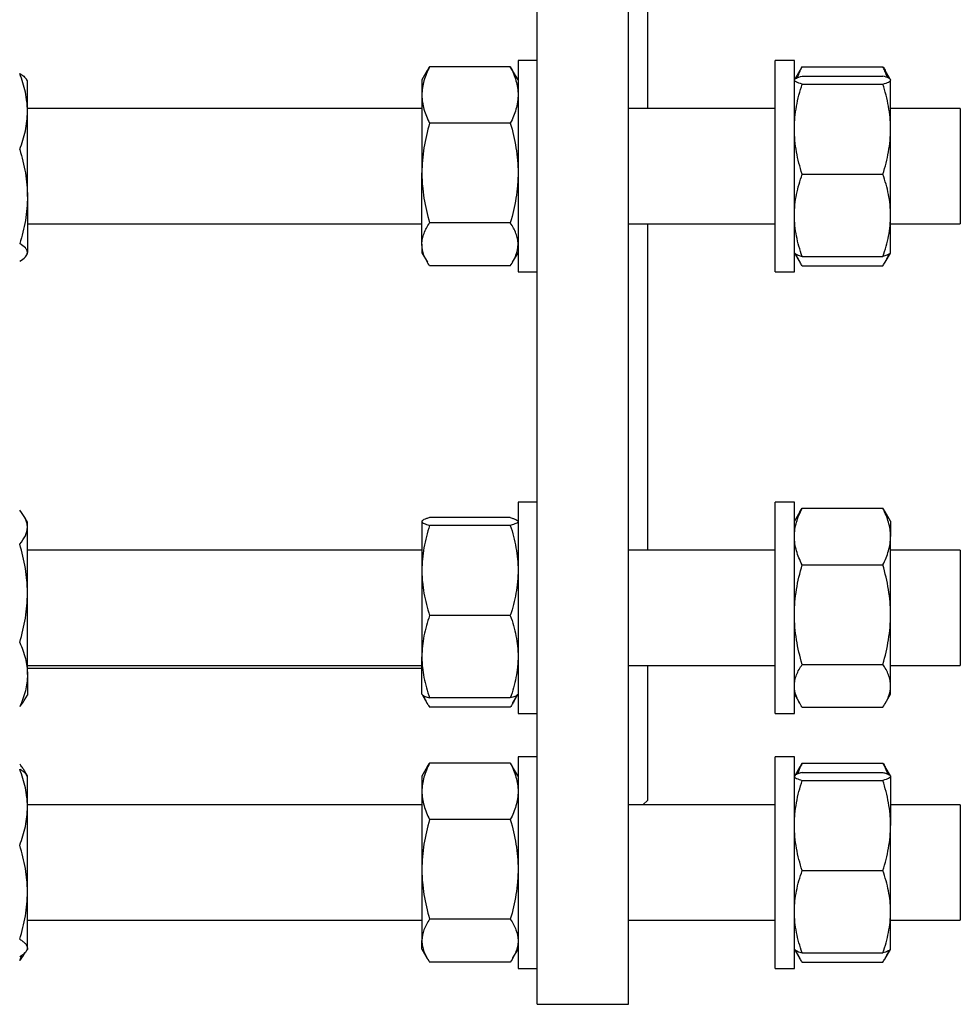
# Model space of a CAD drawing. Header units: millimetres. Extents: x 22 to 961, y 41 to 981.
# Tile 7 of 9: x 765 to 961, y 510 to 715. Entities that reach past the tile are written whole.
import ezdxf

# ---------------------------------------------------------------- set-up
doc = ezdxf.new("R2010")
doc.units = ezdxf.units.MM

msp = doc.modelspace()

# ---------------------------------------------------------------- linework, layer by layer
at = {"color": 7, "linetype": 'Continuous', "lineweight": 25}
for p, q in [((872.66, 510.22), (872.66, 737.72)), ((891.66, 510.22), (891.66, 737.72)), ((895.66, 696.66), (895.66, 737.72)), ((849.79, 704.61), (850.27, 705.39)), ((867.05, 705.39), (850.27, 705.39)), ((867.53, 704.61), (867.05, 705.39)), ((872.66, 706.66), (868.66, 706.66)), ((868.66, 706.66), (868.66, 664.3)), ((926.16, 706.66), (922.16, 706.66)), ((922.16, 688.87), (922.16, 706.66)), ((926.16, 688.87), (926.16, 706.66)), ((927.77, 705.38), (944.55, 705.38)), ((849.78, 704.62), (848.66, 702.66)), ((868.66, 702.66), (867.53, 704.62)), ((927.28, 704.6), (926.22, 702.76)), ((927.77, 703.43), (944.55, 703.43)), ((946.1, 702.76), (945.04, 704.6)), ((766.6, 702.43), (766.43, 702.73)), ((766.6, 696.06), (766.6, 702.43)), ((848.66, 702.66), (848.66, 699.51)), ((926.19, 702.73), (926.16, 702.66)), ((927.77, 701.78), (944.55, 701.78)), ((946.16, 702.66), (946.12, 702.73)), ((946.16, 702.66), (946.16, 702.61)), ((946.16, 692.4), (946.16, 702.61)), ((848.66, 699.51), (848.66, 683.27)), ((848.66, 696.66), (766.6, 696.66)), ((766.6, 678.34), (766.6, 696.06)), ((922.16, 696.66), (891.66, 696.66)), ((960.66, 696.66), (946.16, 696.66)), ((960.66, 696.66), (960.66, 672.66)), ((867.05, 693.63), (850.27, 693.63)), ((946.16, 674.46), (946.16, 692.4)), ((922.16, 662.66), (922.16, 688.87)), ((926.16, 662.66), (926.16, 688.87)), ((848.66, 668.42), (848.66, 683.27)), ((927.77, 683.01), (944.55, 683.01)), ((766.6, 678.34), (766.6, 666.72)), ((946.16, 666.66), (946.16, 674.46)), ((766.6, 672.66), (848.66, 672.66)), ((867.05, 672.91), (850.27, 672.91)), ((891.66, 672.66), (922.16, 672.66)), ((895.66, 604.77), (895.66, 672.66)), ((946.16, 672.66), (960.66, 672.66)), ((848.66, 668.42), (848.66, 666.66)), ((766.43, 666.14), (766.6, 666.43)), ((766.6, 666.43), (766.6, 666.72)), ((848.66, 666.66), (849.79, 664.71)), ((867.53, 664.71), (868.66, 666.66)), ((926.16, 666.66), (926.19, 666.6)), ((926.19, 666.6), (927.28, 664.73)), ((945.04, 664.73), (946.12, 666.6)), ((946.12, 666.6), (946.16, 666.66)), ((868.66, 664.3), (868.66, 662.66)), ((927.77, 665.9), (944.55, 665.9)), ((867.05, 663.94), (850.27, 663.94)), ((868.66, 662.66), (872.66, 662.66)), ((922.16, 662.66), (926.16, 662.66)), ((927.77, 663.95), (944.55, 663.95)), ((872.66, 614.77), (868.66, 614.77)), ((868.66, 614.77), (868.66, 570.77)), ((926.16, 614.77), (922.16, 614.77)), ((922.16, 585.61), (922.16, 614.77)), ((926.16, 585.61), (926.16, 614.77)), ((927.28, 612.7), (927.77, 613.48)), ((927.77, 613.48), (944.55, 613.48)), ((945.04, 612.7), (944.55, 613.48)), ((766.6, 610.6), (765.94, 611.73)), ((848.69, 610.83), (848.66, 610.77)), ((848.66, 610.77), (848.66, 610.71)), ((867.05, 611.52), (850.27, 611.52)), ((868.66, 610.77), (868.62, 610.83)), ((927.28, 612.7), (926.16, 610.77)), ((946.16, 610.77), (945.04, 612.7)), ((946.16, 610.77), (946.16, 607.59)), ((766.6, 609.53), (766.6, 610.6)), ((766.6, 595.79), (766.6, 609.53)), ((848.66, 610.71), (848.66, 600.53)), ((867.05, 609.9), (850.27, 609.9)), ((946.16, 591.34), (946.16, 607.59)), ((848.66, 604.77), (766.6, 604.77)), ((922.16, 604.77), (891.66, 604.77)), ((960.66, 604.77), (946.16, 604.77)), ((960.66, 604.77), (960.66, 580.77)), ((848.66, 600.53), (848.66, 582.58)), ((927.77, 601.7), (944.55, 601.7)), ((766.6, 578.85), (766.6, 595.79)), ((867.05, 591.15), (850.27, 591.15)), ((946.16, 576.51), (946.16, 591.34)), ((922.16, 570.77), (922.16, 585.61)), ((926.16, 570.77), (926.16, 585.61)), ((848.66, 574.77), (848.66, 582.58)), ((766.6, 580.77), (848.66, 580.77)), ((766.6, 580.22), (848.66, 580.22)), ((891.66, 580.77), (922.16, 580.77)), ((895.66, 552.72), (895.66, 580.77)), ((927.77, 580.98), (944.55, 580.98)), ((946.16, 580.77), (960.66, 580.77)), ((766.6, 578.85), (766.6, 574.6)), ((946.16, 574.77), (946.16, 576.51)), ((765.94, 573.46), (766.6, 574.6)), ((848.66, 574.77), (848.69, 574.71)), ((848.69, 574.71), (849.78, 572.81)), ((867.05, 574.01), (850.27, 574.01)), ((867.53, 572.81), (868.63, 574.71)), ((868.63, 574.71), (868.66, 574.77)), ((926.16, 574.77), (927.28, 572.83)), ((945.04, 572.83), (946.16, 574.77)), ((867.05, 572.04), (850.27, 572.04)), ((927.77, 572.05), (944.55, 572.05)), ((868.66, 570.77), (872.66, 570.77)), ((922.16, 570.77), (926.16, 570.77)), ((872.66, 561.71), (868.66, 561.71)), ((868.66, 561.71), (868.66, 517.71)), ((926.16, 561.71), (922.16, 561.71)), ((922.16, 523.11), (922.16, 561.71)), ((926.16, 523.11), (926.16, 561.71)), ((849.78, 559.66), (848.66, 557.71)), ((867.05, 560.43), (850.27, 560.43)), ((868.66, 557.71), (867.53, 559.66)), ((927.28, 559.64), (926.21, 557.79)), ((927.77, 560.43), (944.55, 560.43)), ((946.11, 557.79), (945.04, 559.64)), ((766.6, 557.77), (765.94, 558.9)), ((766.6, 557.65), (766.42, 557.94)), ((766.6, 557.65), (766.6, 557.77)), ((766.6, 551.27), (766.6, 557.65)), ((848.66, 557.71), (848.66, 554.55)), ((926.19, 557.77), (926.16, 557.71)), ((927.77, 558.48), (944.55, 558.48)), ((946.16, 557.71), (946.12, 557.77)), ((946.16, 557.65), (946.16, 557.71)), ((946.16, 557.65), (946.16, 547.44)), ((927.77, 556.83), (944.55, 556.83)), ((848.66, 554.55), (848.66, 538.31)), ((848.66, 551.71), (766.6, 551.71)), ((922.16, 551.71), (891.66, 551.71)), ((894.64, 551.71), (895.66, 552.72)), ((960.66, 551.71), (946.16, 551.71)), ((960.66, 551.71), (960.66, 550.2)), ((766.6, 533.55), (766.6, 551.27)), ((960.66, 550.2), (960.66, 527.71)), ((867.05, 548.67), (850.27, 548.67)), ((946.16, 529.5), (946.16, 547.44)), ((848.66, 538.31), (848.66, 523.47)), ((927.77, 538.06), (944.55, 538.06)), ((766.6, 521.93), (766.6, 533.55)), ((946.16, 521.71), (946.16, 529.5)), ((766.6, 527.71), (848.66, 527.71)), ((867.05, 527.95), (850.27, 527.95)), ((891.66, 527.71), (922.16, 527.71)), ((946.16, 527.71), (960.66, 527.71)), ((848.66, 521.71), (848.66, 523.47)), ((922.16, 517.71), (922.16, 523.11)), ((926.16, 517.71), (926.16, 523.11)), ((765.94, 520.64), (766.15, 521.01)), ((766.43, 521.35), (766.6, 521.65)), ((766.6, 521.93), (766.6, 521.65)), ((848.66, 521.71), (849.78, 519.76)), ((867.53, 519.76), (868.66, 521.71)), ((926.16, 521.71), (926.19, 521.65)), ((926.19, 521.65), (927.28, 519.77)), ((927.77, 520.94), (944.55, 520.94)), ((945.04, 519.77), (946.12, 521.65)), ((946.12, 521.65), (946.16, 521.71)), ((764.99, 519.31), (765.44, 520.39)), ((867.05, 518.99), (850.27, 518.99)), ((927.77, 518.99), (944.55, 518.99)), ((868.66, 517.71), (872.66, 517.71)), ((922.16, 517.71), (926.16, 517.71)), ((872.66, 510.22), (891.66, 510.22))]:
    msp.add_line(p, q, dxfattribs=at)
for points, knots in [([(850.27, 705.39), (849.77, 704.42), (849.37, 703.46), (848.81, 701.5), (848.66, 700.51), (848.66, 699.51)], [0, 0, 0, 0, 0.5, 0.5, 1, 1, 1, 1]), ([(867.05, 705.39), (867.54, 704.42), (867.95, 703.46), (868.5, 701.5), (868.66, 700.51), (868.66, 699.51)], [0, 0, 0, 0, 0.5, 0.5, 1, 1, 1, 1]), ([(926.8, 703.11), (926.85, 703.27), (927, 703.72), (927.32, 704.48), (927.62, 705.08), (927.77, 705.38)], [0, 0, 0, 0, 0.19818, 0.599141, 1, 1, 1, 1]), ([(927.77, 705.38), (927.6, 705.14), (927.43, 704.88), (927.29, 704.62), (927.28, 704.6)], [0, 0, 0, 0, 0.921423, 1, 1, 1, 1]), ([(945.51, 703.11), (945.46, 703.27), (945.31, 703.72), (944.99, 704.48), (944.7, 705.08), (944.55, 705.38)], [0, 0, 0, 0, 0.19818, 0.599141, 1, 1, 1, 1]), ([(944.55, 705.38), (944.71, 705.14), (944.89, 704.88), (945.03, 704.62), (945.04, 704.6)], [0, 0, 0, 0, 0.921423, 1, 1, 1, 1]), ([(766.6, 696.06), (766.6, 696.39), (766.59, 696.73), (766.55, 697.4), (766.52, 697.74), (766.41, 698.74), (766.3, 699.41), (765.88, 701.39), (765.48, 702.7), (764.99, 703.99)], [0, 0, 0, 0, 0.125, 0.125, 0.25, 0.25, 0.5, 0.5, 1, 1, 1, 1]), ([(764.99, 703.99), (765.14, 703.89), (765.46, 703.69), (765.85, 703.39), (766.17, 703.09), (766.36, 702.86), (766.41, 702.74), (766.42, 702.72)], [0, 0, 0, 0, 0.238547, 0.477162, 0.715652, 0.958646, 1, 1, 1, 1]), ([(926.16, 702.61), (926.16, 702.64), (926.17, 702.68), (926.2, 702.75), (926.23, 702.78), (926.34, 702.89), (926.45, 702.96), (926.87, 703.16), (927.28, 703.3), (927.77, 703.43)], [0, 0, 0, 0, 0.125, 0.125, 0.25, 0.25, 0.5, 0.5, 1, 1, 1, 1]), ([(946.16, 702.61), (946.16, 702.64), (946.15, 702.68), (946.11, 702.75), (946.08, 702.78), (945.97, 702.89), (945.86, 702.96), (945.44, 703.16), (945.04, 703.3), (944.55, 703.43)], [0, 0, 0, 0, 0.125, 0.125, 0.25, 0.25, 0.5, 0.5, 1, 1, 1, 1]), ([(927.77, 701.78), (927.27, 701.92), (926.87, 702.05), (926.31, 702.33), (926.16, 702.47), (926.16, 702.61)], [0, 0, 0, 0, 0.5, 0.5, 1, 1, 1, 1]), ([(926.16, 692.4), (926.16, 692.8), (926.17, 693.2), (926.2, 693.99), (926.23, 694.39), (926.34, 695.58), (926.45, 696.36), (926.87, 698.71), (927.28, 700.25), (927.77, 701.78)], [0, 0, 0, 0, 0.125, 0.125, 0.25, 0.25, 0.5, 0.5, 1, 1, 1, 1]), ([(944.55, 701.78), (945.04, 701.92), (945.45, 702.05), (946, 702.33), (946.16, 702.47), (946.16, 702.61)], [0, 0, 0, 0, 0.5, 0.5, 1, 1, 1, 1]), ([(946.16, 692.4), (946.16, 692.8), (946.15, 693.2), (946.11, 693.99), (946.08, 694.39), (945.97, 695.58), (945.86, 696.36), (945.44, 698.71), (945.04, 700.25), (944.55, 701.78)], [0, 0, 0, 0, 0.125, 0.125, 0.25, 0.25, 0.5, 0.5, 1, 1, 1, 1]), ([(848.66, 699.51), (848.66, 699.26), (848.67, 699.01), (848.7, 698.51), (848.73, 698.26), (848.84, 697.51), (848.95, 697.02), (849.37, 695.55), (849.78, 694.59), (850.27, 693.63)], [0, 0, 0, 0, 0.125, 0.125, 0.25, 0.25, 0.5, 0.5, 1, 1, 1, 1]), ([(868.66, 699.51), (868.66, 699.26), (868.65, 699.01), (868.61, 698.51), (868.58, 698.26), (868.47, 697.51), (868.36, 697.02), (867.94, 695.55), (867.54, 694.59), (867.05, 693.63)], [0, 0, 0, 0, 0.125, 0.125, 0.25, 0.25, 0.5, 0.5, 1, 1, 1, 1]), ([(764.99, 688.12), (765.48, 689.42), (765.88, 690.72), (766.44, 693.37), (766.6, 694.7), (766.6, 696.06)], [0, 0, 0, 0, 0.5, 0.5, 1, 1, 1, 1]), ([(850.27, 693.63), (849.77, 691.93), (849.37, 690.22), (848.81, 686.77), (848.66, 685.03), (848.66, 683.27)], [0, 0, 0, 0, 0.5, 0.5, 1, 1, 1, 1]), ([(867.05, 693.63), (867.54, 691.93), (867.95, 690.22), (868.5, 686.77), (868.66, 685.03), (868.66, 683.27)], [0, 0, 0, 0, 0.5, 0.5, 1, 1, 1, 1]), ([(927.77, 683.01), (927.27, 684.55), (926.87, 686.1), (926.31, 689.22), (926.16, 690.8), (926.16, 692.4)], [0, 0, 0, 0, 0.5, 0.5, 1, 1, 1, 1]), ([(944.55, 683.01), (945.04, 684.55), (945.45, 686.1), (946, 689.22), (946.16, 690.8), (946.16, 692.4)], [0, 0, 0, 0, 0.5, 0.5, 1, 1, 1, 1]), ([(764.99, 688.12), (765.23, 687.32), (765.46, 686.52), (765.85, 684.9), (766.03, 684.08), (766.44, 681.64), (766.6, 679.99), (766.6, 678.34)], [0, 0, 0, 0, 0.25, 0.25, 0.5, 0.5, 1, 1, 1, 1]), ([(848.66, 683.27), (848.66, 682.83), (848.67, 682.38), (848.7, 681.51), (848.73, 681.07), (848.84, 679.76), (848.95, 678.89), (849.37, 676.3), (849.78, 674.6), (850.27, 672.91)], [0, 0, 0, 0, 0.125, 0.125, 0.25, 0.25, 0.5, 0.5, 1, 1, 1, 1]), ([(868.66, 683.27), (868.66, 682.83), (868.65, 682.38), (868.61, 681.51), (868.58, 681.07), (868.47, 679.76), (868.36, 678.89), (867.94, 676.3), (867.54, 674.6), (867.05, 672.91)], [0, 0, 0, 0, 0.125, 0.125, 0.25, 0.25, 0.5, 0.5, 1, 1, 1, 1]), ([(926.16, 674.46), (926.16, 675.18), (926.2, 675.91), (926.34, 677.36), (926.45, 678.09), (926.88, 680.23), (927.28, 681.63), (927.77, 683.01)], [0, 0, 0, 0, 0.25, 0.25, 0.5, 0.5, 1, 1, 1, 1]), ([(946.16, 674.46), (946.16, 675.18), (946.12, 675.91), (945.97, 677.36), (945.86, 678.09), (945.44, 680.23), (945.04, 681.63), (944.55, 683.01)], [0, 0, 0, 0, 0.25, 0.25, 0.5, 0.5, 1, 1, 1, 1]), ([(766.6, 678.34), (766.6, 677.51), (766.56, 676.68), (766.41, 675.02), (766.3, 674.19), (765.88, 671.74), (765.47, 670.14), (764.99, 668.56)], [0, 0, 0, 0, 0.25, 0.25, 0.5, 0.5, 1, 1, 1, 1]), ([(927.77, 665.9), (927.52, 666.59), (927.3, 667.3), (926.9, 668.72), (926.73, 669.43), (926.31, 671.57), (926.16, 673.01), (926.16, 674.46)], [0, 0, 0, 0, 0.25, 0.25, 0.5, 0.5, 1, 1, 1, 1]), ([(944.55, 665.9), (944.79, 666.59), (945.02, 667.3), (945.42, 668.72), (945.59, 669.43), (946.01, 671.57), (946.16, 673.01), (946.16, 674.46)], [0, 0, 0, 0, 0.25, 0.25, 0.5, 0.5, 1, 1, 1, 1]), ([(848.66, 668.42), (848.66, 668.8), (848.7, 669.18), (848.84, 669.95), (848.95, 670.32), (849.38, 671.45), (849.78, 672.18), (850.27, 672.91)], [0, 0, 0, 0, 0.25, 0.25, 0.5, 0.5, 1, 1, 1, 1]), ([(868.66, 668.42), (868.66, 668.8), (868.62, 669.18), (868.47, 669.95), (868.36, 670.32), (867.94, 671.45), (867.54, 672.18), (867.05, 672.91)], [0, 0, 0, 0, 0.25, 0.25, 0.5, 0.5, 1, 1, 1, 1]), ([(766.6, 666.72), (766.6, 666.8), (766.59, 666.88), (766.55, 667.03), (766.52, 667.11), (766.41, 667.34), (766.3, 667.5), (765.88, 667.96), (765.48, 668.26), (764.99, 668.56)], [0, 0, 0, 0, 0.125, 0.125, 0.25, 0.25, 0.5, 0.5, 1, 1, 1, 1]), ([(850.27, 663.94), (850.02, 664.31), (849.8, 664.68), (849.4, 665.42), (849.23, 665.79), (848.81, 666.91), (848.66, 667.67), (848.66, 668.42)], [0, 0, 0, 0, 0.25, 0.25, 0.5, 0.5, 1, 1, 1, 1]), ([(867.05, 663.94), (867.29, 664.31), (867.52, 664.68), (867.92, 665.42), (868.09, 665.79), (868.51, 666.91), (868.66, 667.67), (868.66, 668.42)], [0, 0, 0, 0, 0.25, 0.25, 0.5, 0.5, 1, 1, 1, 1]), ([(764.99, 664.88), (765.48, 665.18), (765.88, 665.48), (766.44, 666.1), (766.6, 666.41), (766.6, 666.72)], [0, 0, 0, 0, 0.5, 0.5, 1, 1, 1, 1]), ([(926.2, 666.61), (926.21, 666.58), (926.25, 666.52), (926.4, 666.41), (926.63, 666.28), (926.95, 666.15), (927.32, 666.02), (927.62, 665.94), (927.77, 665.9)], [0, 0, 0, 0, 0.101533, 0.279348, 0.457073, 0.63801, 0.819028, 1, 1, 1, 1]), ([(927.77, 663.95), (927.61, 664.19), (927.3, 664.67), (926.91, 665.4), (926.65, 665.95), (926.55, 666.27), (926.53, 666.34)], [0, 0, 0, 0, 0.305143, 0.610372, 0.915442, 1, 1, 1, 1]), ([(946.11, 666.61), (946.1, 666.58), (946.07, 666.52), (945.92, 666.41), (945.68, 666.28), (945.37, 666.15), (944.99, 666.02), (944.7, 665.94), (944.55, 665.9)], [0, 0, 0, 0, 0.101533, 0.279348, 0.457073, 0.63801, 0.819028, 1, 1, 1, 1]), ([(944.55, 663.95), (944.71, 664.19), (945.02, 664.67), (945.4, 665.4), (945.66, 665.95), (945.76, 666.27), (945.78, 666.34)], [0, 0, 0, 0, 0.305143, 0.610372, 0.915442, 1, 1, 1, 1]), ([(766.6, 609.53), (766.6, 609.68), (766.59, 609.83), (766.55, 610.13), (766.52, 610.28), (766.41, 610.73), (766.3, 611.02), (765.88, 611.9), (765.48, 612.48), (764.99, 613.05)], [0, 0, 0, 0, 0.125, 0.125, 0.25, 0.25, 0.5, 0.5, 1, 1, 1, 1]), ([(926.16, 607.59), (926.16, 607.84), (926.17, 608.09), (926.2, 608.59), (926.23, 608.84), (926.34, 609.59), (926.45, 610.08), (926.87, 611.55), (927.28, 612.52), (927.77, 613.48)], [0, 0, 0, 0, 0.125, 0.125, 0.25, 0.25, 0.5, 0.5, 1, 1, 1, 1]), ([(946.16, 607.59), (946.16, 607.84), (946.15, 608.09), (946.11, 608.59), (946.08, 608.84), (945.97, 609.59), (945.86, 610.08), (945.44, 611.55), (945.04, 612.52), (944.55, 613.48)], [0, 0, 0, 0, 0.125, 0.125, 0.25, 0.25, 0.5, 0.5, 1, 1, 1, 1]), ([(850.27, 611.52), (850.02, 611.45), (849.8, 611.39), (849.4, 611.25), (849.23, 611.18), (848.81, 610.98), (848.66, 610.85), (848.66, 610.71)], [0, 0, 0, 0, 0.25, 0.25, 0.5, 0.5, 1, 1, 1, 1]), ([(867.05, 611.52), (867.29, 611.45), (867.52, 611.39), (867.92, 611.25), (868.09, 611.18), (868.51, 610.98), (868.66, 610.85), (868.66, 610.71)], [0, 0, 0, 0, 0.25, 0.25, 0.5, 0.5, 1, 1, 1, 1]), ([(764.99, 606.02), (765.48, 606.59), (765.88, 607.17), (766.44, 608.34), (766.6, 608.93), (766.6, 609.53)], [0, 0, 0, 0, 0.5, 0.5, 1, 1, 1, 1]), ([(848.66, 610.71), (848.66, 610.64), (848.7, 610.57), (848.84, 610.44), (848.95, 610.37), (849.38, 610.17), (849.78, 610.03), (850.27, 609.9)], [0, 0, 0, 0, 0.25, 0.25, 0.5, 0.5, 1, 1, 1, 1]), ([(850.27, 609.9), (849.77, 608.37), (849.37, 606.82), (848.81, 603.7), (848.66, 602.12), (848.66, 600.53)], [0, 0, 0, 0, 0.5, 0.5, 1, 1, 1, 1]), ([(868.66, 610.71), (868.66, 610.64), (868.62, 610.57), (868.47, 610.44), (868.36, 610.37), (867.94, 610.17), (867.54, 610.03), (867.05, 609.9)], [0, 0, 0, 0, 0.25, 0.25, 0.5, 0.5, 1, 1, 1, 1]), ([(867.05, 609.9), (867.54, 608.37), (867.95, 606.82), (868.5, 603.7), (868.66, 602.12), (868.66, 600.53)], [0, 0, 0, 0, 0.5, 0.5, 1, 1, 1, 1]), ([(927.77, 601.7), (927.27, 602.66), (926.87, 603.63), (926.31, 605.59), (926.16, 606.59), (926.16, 607.59)], [0, 0, 0, 0, 0.5, 0.5, 1, 1, 1, 1]), ([(944.55, 601.7), (945.04, 602.66), (945.45, 603.63), (946, 605.59), (946.16, 606.59), (946.16, 607.59)], [0, 0, 0, 0, 0.5, 0.5, 1, 1, 1, 1]), ([(766.6, 595.79), (766.6, 596.22), (766.59, 596.66), (766.55, 597.53), (766.52, 597.96), (766.41, 599.25), (766.3, 600.11), (765.88, 602.66), (765.48, 604.35), (764.99, 606.02)], [0, 0, 0, 0, 0.125, 0.125, 0.25, 0.25, 0.5, 0.5, 1, 1, 1, 1]), ([(848.66, 600.53), (848.66, 600.13), (848.67, 599.73), (848.7, 598.93), (848.73, 598.54), (848.84, 597.35), (848.95, 596.57), (849.37, 594.22), (849.78, 592.68), (850.27, 591.15)], [0, 0, 0, 0, 0.125, 0.125, 0.25, 0.25, 0.5, 0.5, 1, 1, 1, 1]), ([(868.66, 600.53), (868.66, 600.13), (868.65, 599.73), (868.61, 598.93), (868.58, 598.54), (868.47, 597.35), (868.36, 596.57), (867.94, 594.22), (867.54, 592.68), (867.05, 591.15)], [0, 0, 0, 0, 0.125, 0.125, 0.25, 0.25, 0.5, 0.5, 1, 1, 1, 1]), ([(926.16, 591.34), (926.16, 591.78), (926.17, 592.22), (926.2, 593.1), (926.23, 593.54), (926.34, 594.85), (926.45, 595.71), (926.87, 598.3), (927.28, 600.01), (927.77, 601.7)], [0, 0, 0, 0, 0.125, 0.125, 0.25, 0.25, 0.5, 0.5, 1, 1, 1, 1]), ([(946.16, 591.34), (946.16, 591.78), (946.15, 592.22), (946.11, 593.1), (946.08, 593.54), (945.97, 594.85), (945.86, 595.71), (945.44, 598.3), (945.04, 600.01), (944.55, 601.7)], [0, 0, 0, 0, 0.125, 0.125, 0.25, 0.25, 0.5, 0.5, 1, 1, 1, 1]), ([(764.99, 585.56), (765.48, 587.23), (765.88, 588.92), (766.44, 592.32), (766.6, 594.05), (766.6, 595.79)], [0, 0, 0, 0, 0.5, 0.5, 1, 1, 1, 1]), ([(850.27, 591.15), (849.77, 589.75), (849.37, 588.34), (848.81, 585.48), (848.66, 584.04), (848.66, 582.58)], [0, 0, 0, 0, 0.5, 0.5, 1, 1, 1, 1]), ([(867.05, 591.15), (867.54, 589.75), (867.95, 588.34), (868.5, 585.48), (868.66, 584.04), (868.66, 582.58)], [0, 0, 0, 0, 0.5, 0.5, 1, 1, 1, 1]), ([(927.77, 580.98), (927.27, 582.67), (926.87, 584.38), (926.31, 587.83), (926.16, 589.57), (926.16, 591.34)], [0, 0, 0, 0, 0.5, 0.5, 1, 1, 1, 1]), ([(944.55, 580.98), (945.04, 582.67), (945.45, 584.38), (946, 587.83), (946.16, 589.57), (946.16, 591.34)], [0, 0, 0, 0, 0.5, 0.5, 1, 1, 1, 1]), ([(764.99, 585.56), (765.23, 585.01), (765.46, 584.46), (765.85, 583.35), (766.03, 582.79), (766.44, 581.11), (766.6, 579.99), (766.6, 578.85)], [0, 0, 0, 0, 0.25, 0.25, 0.5, 0.5, 1, 1, 1, 1]), ([(848.66, 582.58), (848.66, 582.22), (848.67, 581.85), (848.7, 581.13), (848.73, 580.76), (848.84, 579.68), (848.95, 578.96), (849.37, 576.82), (849.78, 575.41), (850.27, 574.01)], [0, 0, 0, 0, 0.125, 0.125, 0.25, 0.25, 0.5, 0.5, 1, 1, 1, 1]), ([(868.66, 582.58), (868.66, 582.22), (868.65, 581.85), (868.61, 581.13), (868.58, 580.76), (868.47, 579.68), (868.36, 578.96), (867.94, 576.82), (867.54, 575.41), (867.05, 574.01)], [0, 0, 0, 0, 0.125, 0.125, 0.25, 0.25, 0.5, 0.5, 1, 1, 1, 1]), ([(926.16, 576.51), (926.16, 576.89), (926.2, 577.27), (926.34, 578.03), (926.45, 578.41), (926.88, 579.52), (927.28, 580.26), (927.77, 580.98)], [0, 0, 0, 0, 0.25, 0.25, 0.5, 0.5, 1, 1, 1, 1]), ([(946.16, 576.51), (946.16, 576.89), (946.12, 577.27), (945.97, 578.03), (945.86, 578.41), (945.44, 579.52), (945.04, 580.26), (944.55, 580.98)], [0, 0, 0, 0, 0.25, 0.25, 0.5, 0.5, 1, 1, 1, 1]), ([(766.6, 578.85), (766.6, 578.28), (766.56, 577.71), (766.41, 576.57), (766.3, 576.01), (765.88, 574.33), (765.47, 573.23), (764.99, 572.14)], [0, 0, 0, 0, 0.25, 0.25, 0.5, 0.5, 1, 1, 1, 1]), ([(927.77, 572.05), (927.52, 572.41), (927.3, 572.78), (926.9, 573.52), (926.73, 573.89), (926.31, 575.01), (926.16, 575.76), (926.16, 576.51)], [0, 0, 0, 0, 0.25, 0.25, 0.5, 0.5, 1, 1, 1, 1]), ([(944.55, 572.05), (944.79, 572.41), (945.02, 572.78), (945.42, 573.52), (945.59, 573.89), (946.01, 575.01), (946.16, 575.76), (946.16, 576.51)], [0, 0, 0, 0, 0.25, 0.25, 0.5, 0.5, 1, 1, 1, 1]), ([(848.69, 574.71), (848.71, 574.68), (848.77, 574.6), (848.97, 574.47), (849.3, 574.31), (849.73, 574.16), (850.09, 574.06), (850.27, 574.01)], [0, 0, 0, 0, 0.128217, 0.344984, 0.561773, 0.780876, 1, 1, 1, 1]), ([(849.03, 574.44), (849.07, 574.34), (849.18, 573.99), (849.45, 573.42), (849.82, 572.73), (850.12, 572.27), (850.27, 572.04)], [0, 0, 0, 0, 0.132342, 0.421498, 0.710786, 1, 1, 1, 1]), ([(868.62, 574.71), (868.6, 574.68), (868.55, 574.6), (868.35, 574.47), (868.02, 574.31), (867.59, 574.16), (867.23, 574.06), (867.05, 574.01)], [0, 0, 0, 0, 0.128217, 0.344984, 0.561773, 0.780876, 1, 1, 1, 1]), ([(868.28, 574.44), (868.25, 574.34), (868.13, 573.99), (867.87, 573.42), (867.49, 572.73), (867.2, 572.27), (867.05, 572.04)], [0, 0, 0, 0, 0.132342, 0.421498, 0.710786, 1, 1, 1, 1]), ([(765.93, 573.47), (765.89, 573.39), (765.74, 573.12), (765.43, 572.68), (765.14, 572.32), (764.99, 572.14)], [0, 0, 0, 0, 0.180975, 0.590539, 1, 1, 1, 1]), ([(766.32, 558.1), (766.3, 558.15), (766.22, 558.42), (765.95, 558.91), (765.52, 559.57), (765.17, 560.01), (764.99, 560.22)], [0, 0, 0, 0, 0.065703, 0.374926, 0.687447, 1, 1, 1, 1]), ([(850.27, 560.43), (850.02, 559.95), (849.8, 559.47), (849.4, 558.49), (849.23, 558), (848.81, 556.53), (848.66, 555.54), (848.66, 554.55)], [0, 0, 0, 0, 0.25, 0.25, 0.5, 0.5, 1, 1, 1, 1]), ([(849.79, 559.66), (849.8, 559.69), (849.94, 559.95), (850.11, 560.2), (850.27, 560.43)], [0, 0, 0, 0, 0.109088, 1, 1, 1, 1]), ([(867.05, 560.43), (867.29, 559.95), (867.52, 559.47), (867.92, 558.49), (868.09, 558), (868.51, 556.53), (868.66, 555.54), (868.66, 554.55)], [0, 0, 0, 0, 0.25, 0.25, 0.5, 0.5, 1, 1, 1, 1]), ([(867.53, 559.66), (867.51, 559.69), (867.37, 559.95), (867.2, 560.2), (867.05, 560.43)], [0, 0, 0, 0, 0.109088, 1, 1, 1, 1]), ([(927.77, 560.43), (927.55, 559.99), (927.18, 559.24), (926.91, 558.48), (926.8, 558.16)], [0, 0, 0, 0, 0.580608, 1, 1, 1, 1]), ([(927.77, 560.43), (927.6, 560.19), (927.43, 559.93), (927.29, 559.66), (927.28, 559.64)], [0, 0, 0, 0, 0.921423, 1, 1, 1, 1]), ([(944.55, 560.43), (944.76, 559.99), (945.13, 559.24), (945.4, 558.48), (945.52, 558.16)], [0, 0, 0, 0, 0.580608, 1, 1, 1, 1]), ([(944.55, 560.43), (944.71, 560.19), (944.89, 559.93), (945.03, 559.66), (945.04, 559.64)], [0, 0, 0, 0, 0.921423, 1, 1, 1, 1]), ([(766.6, 551.27), (766.6, 551.6), (766.59, 551.94), (766.55, 552.62), (766.52, 552.95), (766.41, 553.95), (766.3, 554.62), (765.88, 556.6), (765.48, 557.91), (764.99, 559.2)], [0, 0, 0, 0, 0.125, 0.125, 0.25, 0.25, 0.5, 0.5, 1, 1, 1, 1]), ([(764.99, 559.2), (765.2, 559.07), (765.59, 558.82), (766.03, 558.44), (766.3, 558.16), (766.39, 557.99), (766.41, 557.94)], [0, 0, 0, 0, 0.32731, 0.604911, 0.88248, 1, 1, 1, 1]), ([(927.77, 558.48), (927.52, 558.41), (927.3, 558.34), (926.9, 558.2), (926.73, 558.13), (926.31, 557.93), (926.16, 557.79), (926.16, 557.65)], [0, 0, 0, 0, 0.25, 0.25, 0.5, 0.5, 1, 1, 1, 1]), ([(926.16, 557.65), (926.16, 557.58), (926.2, 557.51), (926.34, 557.37), (926.45, 557.3), (926.88, 557.09), (927.28, 556.96), (927.77, 556.83)], [0, 0, 0, 0, 0.25, 0.25, 0.5, 0.5, 1, 1, 1, 1]), ([(944.55, 558.48), (944.79, 558.41), (945.02, 558.34), (945.42, 558.2), (945.59, 558.13), (946.01, 557.93), (946.16, 557.79), (946.16, 557.65)], [0, 0, 0, 0, 0.25, 0.25, 0.5, 0.5, 1, 1, 1, 1]), ([(946.16, 557.65), (946.16, 557.58), (946.12, 557.51), (945.97, 557.37), (945.86, 557.3), (945.44, 557.09), (945.04, 556.96), (944.55, 556.83)], [0, 0, 0, 0, 0.25, 0.25, 0.5, 0.5, 1, 1, 1, 1]), ([(926.16, 547.44), (926.16, 547.84), (926.17, 548.24), (926.2, 549.04), (926.23, 549.43), (926.34, 550.62), (926.45, 551.41), (926.87, 553.75), (927.28, 555.29), (927.77, 556.83)], [0, 0, 0, 0, 0.125, 0.125, 0.25, 0.25, 0.5, 0.5, 1, 1, 1, 1]), ([(946.16, 547.44), (946.16, 547.84), (946.15, 548.24), (946.11, 549.04), (946.08, 549.43), (945.97, 550.62), (945.86, 551.41), (945.44, 553.75), (945.04, 555.29), (944.55, 556.83)], [0, 0, 0, 0, 0.125, 0.125, 0.25, 0.25, 0.5, 0.5, 1, 1, 1, 1]), ([(848.66, 554.55), (848.66, 554.05), (848.7, 553.55), (848.84, 552.55), (848.95, 552.06), (849.38, 550.58), (849.78, 549.62), (850.27, 548.67)], [0, 0, 0, 0, 0.25, 0.25, 0.5, 0.5, 1, 1, 1, 1]), ([(868.66, 554.55), (868.66, 554.05), (868.62, 553.55), (868.47, 552.55), (868.36, 552.06), (867.94, 550.58), (867.54, 549.62), (867.05, 548.67)], [0, 0, 0, 0, 0.25, 0.25, 0.5, 0.5, 1, 1, 1, 1]), ([(764.99, 543.33), (765.48, 544.63), (765.88, 545.94), (766.44, 548.58), (766.6, 549.91), (766.6, 551.27)], [0, 0, 0, 0, 0.5, 0.5, 1, 1, 1, 1]), ([(850.27, 548.67), (849.77, 546.98), (849.37, 545.27), (848.81, 541.82), (848.66, 540.07), (848.66, 538.31)], [0, 0, 0, 0, 0.5, 0.5, 1, 1, 1, 1]), ([(867.05, 548.67), (867.54, 546.98), (867.95, 545.27), (868.5, 541.82), (868.66, 540.07), (868.66, 538.31)], [0, 0, 0, 0, 0.5, 0.5, 1, 1, 1, 1]), ([(927.77, 538.06), (927.27, 539.59), (926.87, 541.14), (926.31, 544.26), (926.16, 545.84), (926.16, 547.44)], [0, 0, 0, 0, 0.5, 0.5, 1, 1, 1, 1]), ([(944.55, 538.06), (945.04, 539.59), (945.45, 541.14), (946, 544.26), (946.16, 545.84), (946.16, 547.44)], [0, 0, 0, 0, 0.5, 0.5, 1, 1, 1, 1]), ([(766.6, 533.55), (766.6, 533.97), (766.59, 534.38), (766.55, 535.21), (766.52, 535.63), (766.41, 536.86), (766.3, 537.68), (765.88, 540.13), (765.48, 541.73), (764.99, 543.33)], [0, 0, 0, 0, 0.125, 0.125, 0.25, 0.25, 0.5, 0.5, 1, 1, 1, 1]), ([(848.66, 538.31), (848.66, 537.87), (848.67, 537.43), (848.7, 536.55), (848.73, 536.11), (848.84, 534.8), (848.95, 533.93), (849.37, 531.34), (849.78, 529.64), (850.27, 527.95)], [0, 0, 0, 0, 0.125, 0.125, 0.25, 0.25, 0.5, 0.5, 1, 1, 1, 1]), ([(868.66, 538.31), (868.66, 537.87), (868.65, 537.43), (868.61, 536.55), (868.58, 536.11), (868.47, 534.8), (868.36, 533.93), (867.94, 531.34), (867.54, 529.64), (867.05, 527.95)], [0, 0, 0, 0, 0.125, 0.125, 0.25, 0.25, 0.5, 0.5, 1, 1, 1, 1]), ([(926.16, 529.5), (926.16, 529.86), (926.17, 530.23), (926.2, 530.95), (926.23, 531.32), (926.34, 532.4), (926.45, 533.12), (926.87, 535.25), (927.28, 536.66), (927.77, 538.06)], [0, 0, 0, 0, 0.125, 0.125, 0.25, 0.25, 0.5, 0.5, 1, 1, 1, 1]), ([(946.16, 529.5), (946.16, 529.86), (946.15, 530.23), (946.11, 530.95), (946.08, 531.32), (945.97, 532.4), (945.86, 533.12), (945.44, 535.25), (945.04, 536.66), (944.55, 538.06)], [0, 0, 0, 0, 0.125, 0.125, 0.25, 0.25, 0.5, 0.5, 1, 1, 1, 1]), ([(764.99, 523.77), (765.48, 525.37), (765.88, 526.98), (766.44, 530.24), (766.6, 531.89), (766.6, 533.55)], [0, 0, 0, 0, 0.5, 0.5, 1, 1, 1, 1]), ([(927.77, 520.94), (927.27, 522.34), (926.87, 523.75), (926.31, 526.6), (926.16, 528.04), (926.16, 529.5)], [0, 0, 0, 0, 0.5, 0.5, 1, 1, 1, 1]), ([(944.55, 520.94), (945.04, 522.34), (945.45, 523.75), (946, 526.6), (946.16, 528.04), (946.16, 529.5)], [0, 0, 0, 0, 0.5, 0.5, 1, 1, 1, 1]), ([(850.27, 527.95), (849.77, 527.22), (849.37, 526.48), (848.81, 524.98), (848.66, 524.23), (848.66, 523.47)], [0, 0, 0, 0, 0.5, 0.5, 1, 1, 1, 1]), ([(867.05, 527.95), (867.54, 527.22), (867.95, 526.48), (868.5, 524.98), (868.66, 524.23), (868.66, 523.47)], [0, 0, 0, 0, 0.5, 0.5, 1, 1, 1, 1]), ([(764.99, 523.77), (765.23, 523.62), (765.46, 523.47), (765.85, 523.17), (766.03, 523.01), (766.44, 522.55), (766.6, 522.24), (766.6, 521.93)], [0, 0, 0, 0, 0.25, 0.25, 0.5, 0.5, 1, 1, 1, 1]), ([(848.66, 523.47), (848.66, 523.28), (848.67, 523.09), (848.7, 522.71), (848.73, 522.52), (848.84, 521.95), (848.95, 521.57), (849.37, 520.45), (849.78, 519.72), (850.27, 518.99)], [0, 0, 0, 0, 0.125, 0.125, 0.25, 0.25, 0.5, 0.5, 1, 1, 1, 1]), ([(868.66, 523.47), (868.66, 523.28), (868.65, 523.09), (868.61, 522.71), (868.58, 522.52), (868.47, 521.95), (868.36, 521.57), (867.94, 520.45), (867.54, 519.72), (867.05, 518.99)], [0, 0, 0, 0, 0.125, 0.125, 0.25, 0.25, 0.5, 0.5, 1, 1, 1, 1]), ([(766.6, 521.93), (766.6, 521.78), (766.56, 521.62), (766.41, 521.3), (766.3, 521.15), (765.88, 520.69), (765.47, 520.39), (764.99, 520.09)], [0, 0, 0, 0, 0.25, 0.25, 0.5, 0.5, 1, 1, 1, 1]), ([(764.99, 519.31), (765.2, 519.57), (765.56, 520.01), (765.83, 520.46), (765.94, 520.64)], [0, 0, 0, 0, 0.593092, 1, 1, 1, 1]), ([(926.19, 521.65), (926.21, 521.62), (926.27, 521.54), (926.47, 521.4), (926.8, 521.25), (927.23, 521.09), (927.59, 520.99), (927.77, 520.94)], [0, 0, 0, 0, 0.125285, 0.342781, 0.560299, 0.780139, 1, 1, 1, 1]), ([(927.77, 518.99), (927.61, 519.23), (927.3, 519.71), (926.91, 520.44), (926.65, 521), (926.55, 521.31), (926.53, 521.38)], [0, 0, 0, 0, 0.305332, 0.6107505, 0.9160099, 1, 1, 1, 1]), ([(946.12, 521.65), (946.1, 521.62), (946.05, 521.54), (945.85, 521.4), (945.52, 521.25), (945.09, 521.09), (944.73, 520.99), (944.55, 520.94)], [0, 0, 0, 0, 0.125285, 0.342781, 0.560299, 0.780139, 1, 1, 1, 1]), ([(944.55, 518.99), (944.71, 519.23), (945.02, 519.71), (945.4, 520.44), (945.66, 521), (945.76, 521.31), (945.78, 521.38)], [0, 0, 0, 0, 0.305332, 0.610751, 0.91601, 1, 1, 1, 1])]:
    msp.add_open_spline(points, degree=3, knots=knots, dxfattribs=at)

doc.saveas('drawing.dxf')
